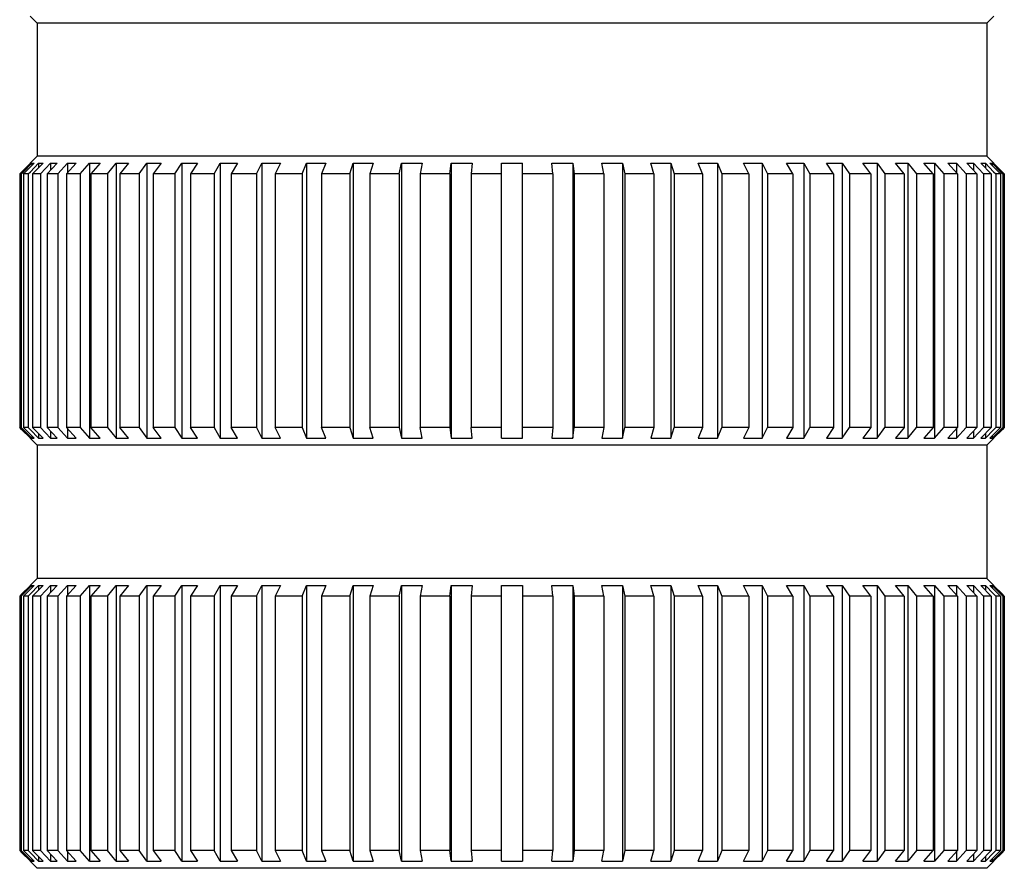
# Model space of a CAD drawing. Header units: millimetres. Extents: x 64 to 504, y 17 to 405.
# Tile 1 of 15: x 107 to 163, y 17 to 65. Entities that reach past the tile are written whole.
import ezdxf

# ---------------------------------------------------------------- set-up
doc = ezdxf.new("R2010")
doc.units = ezdxf.units.MM
doc.header["$LTSCALE"] = 32.67
doc.layers.add('00_COMPONENTS', color=7, linetype='CONTINUOUS')

msp = doc.modelspace()

# ---------------------------------------------------------------- linework, layer by layer
at = {"layer": '00_COMPONENTS', "color": 7}
for p, q in [((107.663, 65.357), (108.063, 64.957)), ((108.063, 64.957), (108.063, 57.457)), ((161.563, 64.957), (108.063, 64.957)), ((161.963, 65.357), (161.563, 64.957)), ((161.563, 64.957), (161.563, 57.457)), ((108.063, 57.457), (107.663, 57.057)), ((161.563, 57.457), (108.063, 57.457)), ((161.563, 57.457), (161.963, 57.057)), ((107.669, 57.057), (107.177, 56.564)), ((107.258, 56.557), (107.755, 57.057)), ((107.881, 57.057), (107.284, 56.457)), ((107.663, 57.057), (107.669, 57.057)), ((107.673, 56.581), (108.138, 57.057)), ((107.755, 57.057), (107.755, 56.931)), ((107.755, 57.057), (107.881, 57.057)), ((108.387, 57.057), (107.8, 56.457)), ((108.138, 57.057), (108.138, 56.802)), ((108.138, 57.057), (108.387, 57.057)), ((108.242, 56.457), (108.812, 57.057)), ((109.183, 57.057), (108.613, 56.457)), ((108.812, 57.057), (108.812, 56.667)), ((108.812, 57.057), (109.183, 57.057)), ((109.224, 56.457), (109.772, 57.057)), ((110.26, 57.057), (109.712, 56.457)), ((109.772, 57.057), (109.772, 56.522)), ((109.772, 57.057), (110.26, 57.057)), ((110.486, 56.457), (111.006, 57.057)), ((111.006, 57.057), (111.006, 41.557)), ((111.006, 57.057), (111.606, 57.057)), ((111.606, 57.057), (111.086, 56.457)), ((112.015, 56.457), (112.501, 57.057)), ((112.501, 57.057), (112.501, 41.557)), ((112.501, 57.057), (113.206, 57.057)), ((113.206, 57.057), (112.72, 56.457)), ((113.794, 56.457), (114.24, 57.057)), ((114.24, 57.057), (114.24, 41.557)), ((114.24, 57.057), (115.043, 57.057)), ((115.043, 57.057), (114.597, 56.457)), ((115.803, 56.457), (116.204, 57.057)), ((116.204, 57.057), (116.204, 41.557)), ((116.204, 57.057), (117.096, 57.057)), ((117.096, 57.057), (116.695, 56.457)), ((118.02, 56.457), (118.373, 57.057)), ((118.373, 57.057), (118.373, 41.557)), ((118.373, 57.057), (119.344, 57.057)), ((119.344, 57.057), (118.991, 56.457)), ((120.421, 56.457), (120.721, 57.057)), ((120.721, 57.057), (120.721, 41.557)), ((120.721, 57.057), (121.761, 57.057)), ((121.761, 57.057), (121.461, 56.457)), ((122.98, 56.457), (123.224, 57.057)), ((123.224, 57.057), (123.224, 41.557)), ((123.224, 57.057), (124.321, 57.057)), ((124.321, 57.057), (124.077, 56.457)), ((125.669, 56.457), (125.854, 57.057)), ((125.854, 57.057), (125.854, 41.557)), ((125.854, 57.057), (126.996, 57.057)), ((126.996, 57.057), (126.81, 56.457)), ((128.458, 56.457), (128.582, 57.057)), ((128.582, 57.057), (128.582, 41.557)), ((128.582, 57.057), (129.756, 57.057)), ((129.756, 57.057), (129.631, 56.457)), ((131.316, 56.457), (131.379, 57.057)), ((131.379, 57.057), (131.379, 41.557)), ((131.379, 57.057), (132.572, 57.057)), ((132.572, 57.057), (132.51, 56.457)), ((134.213, 41.557), (134.213, 57.057)), ((134.213, 57.057), (135.413, 57.057)), ((135.413, 41.557), (135.413, 57.057)), ((137.053, 57.057), (138.247, 57.057)), ((137.116, 56.457), (137.053, 57.057)), ((138.247, 57.057), (138.247, 41.557)), ((138.247, 57.057), (138.309, 56.457)), ((139.869, 57.057), (141.043, 57.057)), ((139.994, 56.457), (139.869, 57.057)), ((141.043, 57.057), (141.043, 41.557)), ((141.043, 57.057), (141.168, 56.457)), ((142.63, 57.057), (143.771, 57.057)), ((142.815, 56.457), (142.63, 57.057)), ((143.771, 57.057), (143.771, 41.557)), ((143.771, 57.057), (143.957, 56.457)), ((145.305, 57.057), (146.401, 57.057)), ((145.549, 56.457), (145.305, 57.057)), ((146.401, 57.057), (146.401, 41.557)), ((146.401, 57.057), (146.645, 56.457)), ((147.865, 57.057), (148.904, 57.057)), ((148.165, 56.457), (147.865, 57.057)), ((148.904, 57.057), (148.904, 41.557)), ((148.904, 57.057), (149.204, 56.457)), ((150.282, 57.057), (151.253, 57.057)), ((150.635, 56.457), (150.282, 57.057)), ((151.253, 57.057), (151.253, 41.557)), ((151.253, 57.057), (151.605, 56.457)), ((152.529, 57.057), (153.421, 57.057)), ((152.931, 56.457), (152.529, 57.057)), ((153.421, 57.057), (153.421, 41.557)), ((153.421, 57.057), (153.823, 56.457)), ((154.583, 57.057), (155.386, 57.057)), ((155.029, 56.457), (154.583, 57.057)), ((155.386, 57.057), (155.386, 41.557)), ((155.386, 57.057), (155.832, 56.457)), ((156.42, 57.057), (157.125, 57.057)), ((156.905, 56.457), (156.42, 57.057)), ((157.125, 57.057), (157.125, 41.557)), ((157.125, 57.057), (157.61, 56.457)), ((158.02, 57.057), (158.62, 57.057)), ((158.539, 56.457), (158.02, 57.057)), ((158.62, 57.057), (158.62, 41.557)), ((158.62, 57.057), (159.139, 56.457)), ((159.365, 57.057), (159.854, 57.057)), ((159.914, 56.457), (159.365, 57.057)), ((159.854, 57.057), (159.854, 56.522)), ((159.854, 57.057), (160.402, 56.457)), ((160.442, 57.057), (160.813, 57.057)), ((161.013, 56.457), (160.442, 57.057)), ((160.813, 57.057), (160.813, 56.667)), ((160.813, 57.057), (161.384, 56.457)), ((161.238, 57.057), (161.488, 57.057)), ((161.825, 56.457), (161.238, 57.057)), ((161.488, 57.057), (161.488, 56.802)), ((161.488, 57.057), (161.953, 56.581)), ((161.745, 57.057), (161.87, 57.057)), ((162.342, 56.457), (161.745, 57.057)), ((161.87, 57.057), (161.87, 56.931)), ((161.87, 57.057), (162.367, 56.557)), ((161.956, 57.057), (161.963, 57.057)), ((162.449, 56.564), (161.956, 57.057)), ((107.177, 56.564), (107.069, 56.457)), ((107.069, 56.457), (107.069, 42.157)), ((107.159, 56.457), (107.069, 56.457)), ((107.159, 56.457), (107.258, 56.557)), ((107.159, 56.457), (107.159, 42.157)), ((107.284, 56.457), (107.284, 42.157)), ((107.551, 56.457), (107.284, 56.457)), ((107.551, 56.457), (107.673, 56.581)), ((107.551, 56.457), (107.551, 42.157)), ((107.8, 56.457), (107.8, 42.157)), ((108.242, 56.457), (107.8, 56.457)), ((108.242, 56.457), (108.242, 42.157)), ((108.613, 56.457), (108.613, 42.157)), ((109.224, 56.457), (108.613, 56.457)), ((109.224, 56.457), (109.224, 42.157)), ((109.712, 56.457), (109.712, 42.157)), ((110.486, 56.457), (109.712, 56.457)), ((110.486, 56.457), (110.486, 42.157)), ((111.086, 56.457), (111.086, 42.157)), ((112.015, 56.457), (111.086, 56.457)), ((112.015, 56.457), (112.015, 42.157)), ((112.72, 56.457), (112.72, 42.157)), ((113.794, 56.457), (112.72, 56.457)), ((113.794, 56.457), (113.794, 42.157)), ((114.597, 56.457), (114.597, 42.157)), ((115.803, 56.457), (114.597, 56.457)), ((115.803, 56.457), (115.803, 42.157)), ((116.695, 56.457), (116.695, 42.157)), ((118.02, 56.457), (116.695, 56.457)), ((118.02, 56.457), (118.02, 42.157)), ((118.991, 56.457), (118.991, 42.157)), ((120.421, 56.457), (118.991, 56.457)), ((120.421, 56.457), (120.421, 42.157)), ((121.461, 56.457), (121.461, 42.157)), ((122.98, 56.457), (121.461, 56.457)), ((122.98, 56.457), (122.98, 42.157)), ((124.077, 56.457), (124.077, 42.157)), ((125.669, 56.457), (124.077, 56.457)), ((125.669, 56.457), (125.669, 42.157)), ((126.81, 56.457), (126.81, 42.157)), ((128.458, 56.457), (126.81, 56.457)), ((128.458, 56.457), (128.458, 42.157)), ((129.631, 56.457), (129.631, 42.157)), ((131.316, 56.457), (129.631, 56.457)), ((131.316, 56.457), (131.316, 42.157)), ((132.51, 56.457), (132.51, 42.157)), ((134.213, 56.457), (132.51, 56.457)), ((137.116, 56.457), (135.413, 56.457)), ((137.116, 56.457), (137.116, 42.157)), ((138.309, 56.457), (138.309, 42.157)), ((139.994, 56.457), (138.309, 56.457)), ((139.994, 56.457), (139.994, 42.157)), ((141.168, 56.457), (141.168, 42.157)), ((142.815, 56.457), (141.168, 56.457)), ((142.815, 56.457), (142.815, 42.157)), ((143.957, 56.457), (143.957, 42.157)), ((145.549, 56.457), (143.957, 56.457)), ((145.549, 56.457), (145.549, 42.157)), ((146.645, 56.457), (146.645, 42.157)), ((148.165, 56.457), (146.645, 56.457)), ((148.165, 56.457), (148.165, 42.157)), ((150.635, 56.457), (149.204, 56.457)), ((149.204, 56.457), (149.204, 42.157)), ((150.635, 56.457), (150.635, 42.157)), ((152.931, 56.457), (151.605, 56.457)), ((151.605, 56.457), (151.605, 42.157)), ((152.931, 56.457), (152.931, 42.157)), ((155.029, 56.457), (153.823, 56.457)), ((153.823, 56.457), (153.823, 42.157)), ((155.029, 56.457), (155.029, 42.157)), ((156.905, 56.457), (155.832, 56.457)), ((155.832, 56.457), (155.832, 42.157)), ((156.905, 56.457), (156.905, 42.157)), ((158.539, 56.457), (157.61, 56.457)), ((157.61, 56.457), (157.61, 42.157)), ((158.539, 56.457), (158.539, 42.157)), ((159.914, 56.457), (159.139, 56.457)), ((159.139, 56.457), (159.139, 42.157)), ((159.914, 56.457), (159.914, 42.157)), ((161.013, 56.457), (160.402, 56.457)), ((160.402, 56.457), (160.402, 42.157)), ((161.013, 56.457), (161.013, 42.157)), ((161.825, 56.457), (161.384, 56.457)), ((161.384, 56.457), (161.384, 42.157)), ((161.825, 56.457), (161.825, 42.157)), ((161.953, 56.581), (162.075, 56.457)), ((162.342, 56.457), (162.075, 56.457)), ((162.075, 56.457), (162.075, 42.157)), ((162.342, 56.457), (162.342, 42.157)), ((162.367, 56.557), (162.467, 56.457)), ((162.556, 56.457), (162.449, 56.564)), ((162.556, 56.457), (162.467, 56.457)), ((162.467, 56.457), (162.467, 42.157)), ((162.556, 56.457), (162.556, 42.157)), ((107.177, 42.049), (107.069, 42.157)), ((107.159, 42.157), (107.069, 42.157)), ((107.159, 42.157), (107.258, 42.056)), ((107.669, 41.557), (107.177, 42.049)), ((107.258, 42.056), (107.755, 41.557)), ((107.551, 42.157), (107.284, 42.157)), ((107.881, 41.557), (107.284, 42.157)), ((107.551, 42.157), (107.673, 42.032)), ((107.673, 42.032), (108.138, 41.557)), ((107.755, 41.683), (107.755, 41.557)), ((108.242, 42.157), (107.8, 42.157)), ((108.387, 41.557), (107.8, 42.157)), ((108.138, 41.812), (108.138, 41.557)), ((108.242, 42.157), (108.812, 41.557)), ((109.224, 42.157), (108.613, 42.157)), ((109.183, 41.557), (108.613, 42.157)), ((108.812, 41.946), (108.812, 41.557)), ((109.224, 42.157), (109.772, 41.557)), ((110.486, 42.157), (109.712, 42.157)), ((110.26, 41.557), (109.712, 42.157)), ((109.772, 42.091), (109.772, 41.557)), ((110.486, 42.157), (111.006, 41.557)), ((112.015, 42.157), (111.086, 42.157)), ((111.606, 41.557), (111.086, 42.157)), ((112.015, 42.157), (112.501, 41.557)), ((113.794, 42.157), (112.72, 42.157)), ((113.206, 41.557), (112.72, 42.157)), ((113.794, 42.157), (114.24, 41.557)), ((115.803, 42.157), (114.597, 42.157)), ((115.043, 41.557), (114.597, 42.157)), ((115.803, 42.157), (116.204, 41.557)), ((118.02, 42.157), (116.695, 42.157)), ((117.096, 41.557), (116.695, 42.157)), ((118.02, 42.157), (118.373, 41.557)), ((120.421, 42.157), (118.991, 42.157)), ((119.344, 41.557), (118.991, 42.157)), ((120.421, 42.157), (120.721, 41.557)), ((122.98, 42.157), (121.461, 42.157)), ((121.761, 41.557), (121.461, 42.157)), ((122.98, 42.157), (123.224, 41.557)), ((125.669, 42.157), (124.077, 42.157)), ((124.321, 41.557), (124.077, 42.157)), ((125.669, 42.157), (125.854, 41.557)), ((128.458, 42.157), (126.81, 42.157)), ((126.996, 41.557), (126.81, 42.157)), ((128.458, 42.157), (128.582, 41.557)), ((131.316, 42.157), (129.631, 42.157)), ((129.756, 41.557), (129.631, 42.157)), ((131.316, 42.157), (131.379, 41.557)), ((134.213, 42.157), (132.51, 42.157)), ((132.572, 41.557), (132.51, 42.157)), ((137.116, 42.157), (135.413, 42.157)), ((137.116, 42.157), (137.053, 41.557)), ((138.247, 41.557), (138.309, 42.157)), ((139.994, 42.157), (138.309, 42.157)), ((139.994, 42.157), (139.869, 41.557)), ((141.043, 41.557), (141.168, 42.157)), ((142.815, 42.157), (141.168, 42.157)), ((142.815, 42.157), (142.63, 41.557)), ((143.771, 41.557), (143.957, 42.157)), ((145.549, 42.157), (143.957, 42.157)), ((145.549, 42.157), (145.305, 41.557)), ((146.401, 41.557), (146.645, 42.157)), ((148.165, 42.157), (146.645, 42.157)), ((148.165, 42.157), (147.865, 41.557)), ((148.904, 41.557), (149.204, 42.157)), ((150.635, 42.157), (149.204, 42.157)), ((150.635, 42.157), (150.282, 41.557)), ((151.253, 41.557), (151.605, 42.157)), ((152.931, 42.157), (151.605, 42.157)), ((152.931, 42.157), (152.529, 41.557)), ((153.421, 41.557), (153.823, 42.157)), ((155.029, 42.157), (153.823, 42.157)), ((155.029, 42.157), (154.583, 41.557)), ((155.386, 41.557), (155.832, 42.157)), ((156.905, 42.157), (155.832, 42.157)), ((156.905, 42.157), (156.42, 41.557)), ((157.125, 41.557), (157.61, 42.157)), ((158.539, 42.157), (157.61, 42.157)), ((158.539, 42.157), (158.02, 41.557)), ((158.62, 41.557), (159.139, 42.157)), ((159.914, 42.157), (159.139, 42.157)), ((159.914, 42.157), (159.365, 41.557)), ((159.854, 41.557), (160.402, 42.157)), ((159.854, 42.091), (159.854, 41.557)), ((161.013, 42.157), (160.402, 42.157)), ((161.013, 42.157), (160.442, 41.557)), ((160.813, 41.557), (161.384, 42.157)), ((160.813, 41.946), (160.813, 41.557)), ((161.825, 42.157), (161.238, 41.557)), ((161.825, 42.157), (161.384, 42.157)), ((161.488, 41.557), (161.953, 42.032)), ((161.488, 41.812), (161.488, 41.557)), ((162.342, 42.157), (161.745, 41.557)), ((161.87, 41.557), (162.367, 42.056)), ((161.87, 41.683), (161.87, 41.557)), ((161.953, 42.032), (162.075, 42.157)), ((162.449, 42.049), (161.956, 41.557)), ((162.342, 42.157), (162.075, 42.157)), ((162.367, 42.056), (162.467, 42.157)), ((162.556, 42.157), (162.449, 42.049)), ((162.556, 42.157), (162.467, 42.157)), ((107.663, 41.557), (108.063, 41.157)), ((107.663, 41.557), (107.669, 41.557)), ((107.755, 41.557), (107.881, 41.557)), ((108.063, 41.157), (108.063, 33.657)), ((161.563, 41.157), (108.063, 41.157)), ((108.138, 41.557), (108.387, 41.557)), ((108.812, 41.557), (109.183, 41.557)), ((109.772, 41.557), (110.26, 41.557)), ((111.006, 41.557), (111.606, 41.557)), ((112.501, 41.557), (113.206, 41.557)), ((114.24, 41.557), (115.043, 41.557)), ((116.204, 41.557), (117.096, 41.557)), ((118.373, 41.557), (119.344, 41.557)), ((120.721, 41.557), (121.761, 41.557)), ((123.224, 41.557), (124.321, 41.557)), ((125.854, 41.557), (126.996, 41.557)), ((128.582, 41.557), (129.756, 41.557)), ((131.379, 41.557), (132.572, 41.557)), ((134.213, 41.557), (135.413, 41.557)), ((137.053, 41.557), (138.247, 41.557)), ((139.869, 41.557), (141.043, 41.557)), ((142.63, 41.557), (143.771, 41.557)), ((145.305, 41.557), (146.401, 41.557)), ((147.865, 41.557), (148.904, 41.557)), ((150.282, 41.557), (151.253, 41.557)), ((152.529, 41.557), (153.421, 41.557)), ((154.583, 41.557), (155.386, 41.557)), ((156.42, 41.557), (157.125, 41.557)), ((158.02, 41.557), (158.62, 41.557)), ((159.365, 41.557), (159.854, 41.557)), ((160.442, 41.557), (160.813, 41.557)), ((161.238, 41.557), (161.488, 41.557)), ((161.963, 41.557), (161.563, 41.157)), ((161.563, 41.157), (161.563, 33.657)), ((161.745, 41.557), (161.87, 41.557)), ((161.956, 41.557), (161.963, 41.557)), ((108.063, 33.657), (107.663, 33.257)), ((161.563, 33.657), (108.063, 33.657)), ((161.563, 33.657), (161.963, 33.257)), ((107.177, 32.764), (107.069, 32.657)), ((107.159, 32.657), (107.258, 32.757)), ((107.669, 33.257), (107.177, 32.764)), ((107.258, 32.757), (107.755, 33.257)), ((107.881, 33.257), (107.284, 32.657)), ((107.551, 32.657), (107.673, 32.781)), ((107.663, 33.257), (107.669, 33.257)), ((107.673, 32.781), (108.138, 33.257)), ((107.755, 33.257), (107.755, 33.131)), ((107.755, 33.257), (107.881, 33.257)), ((108.387, 33.257), (107.8, 32.657)), ((108.138, 33.257), (108.138, 33.002)), ((108.138, 33.257), (108.387, 33.257)), ((108.242, 32.657), (108.812, 33.257)), ((109.183, 33.257), (108.613, 32.657)), ((108.812, 33.257), (108.812, 32.867)), ((108.812, 33.257), (109.183, 33.257)), ((109.224, 32.657), (109.772, 33.257)), ((110.26, 33.257), (109.712, 32.657)), ((109.772, 33.257), (109.772, 32.722)), ((109.772, 33.257), (110.26, 33.257)), ((110.486, 32.657), (111.006, 33.257)), ((111.006, 33.257), (111.006, 17.707)), ((111.006, 33.257), (111.606, 33.257)), ((111.606, 33.257), (111.086, 32.657)), ((112.015, 32.657), (112.501, 33.257)), ((112.501, 33.257), (112.501, 17.707)), ((112.501, 33.257), (113.206, 33.257)), ((113.206, 33.257), (112.72, 32.657)), ((113.794, 32.657), (114.24, 33.257)), ((114.24, 33.257), (114.24, 17.707)), ((114.24, 33.257), (115.043, 33.257)), ((115.043, 33.257), (114.597, 32.657)), ((115.803, 32.657), (116.204, 33.257)), ((116.204, 33.257), (116.204, 17.707)), ((116.204, 33.257), (117.096, 33.257)), ((117.096, 33.257), (116.695, 32.657)), ((118.02, 32.657), (118.373, 33.257)), ((118.373, 33.257), (118.373, 17.707)), ((118.373, 33.257), (119.344, 33.257)), ((119.344, 33.257), (118.991, 32.657)), ((120.421, 32.657), (120.721, 33.257)), ((120.721, 33.257), (120.721, 17.707)), ((120.721, 33.257), (121.761, 33.257)), ((121.761, 33.257), (121.461, 32.657)), ((122.98, 32.657), (123.224, 33.257)), ((123.224, 33.257), (123.224, 17.707)), ((123.224, 33.257), (124.321, 33.257)), ((124.321, 33.257), (124.077, 32.657)), ((125.669, 32.657), (125.854, 33.257)), ((125.854, 33.257), (126.996, 33.257)), ((125.854, 33.257), (125.854, 17.707)), ((126.996, 33.257), (126.81, 32.657)), ((128.458, 32.657), (128.582, 33.257)), ((128.582, 33.257), (129.756, 33.257)), ((128.582, 33.257), (128.582, 17.707)), ((129.756, 33.257), (129.631, 32.657)), ((131.316, 32.657), (131.379, 33.257)), ((131.379, 33.257), (132.572, 33.257)), ((131.379, 33.257), (131.379, 17.707)), ((132.572, 33.257), (132.51, 32.657)), ((134.213, 33.257), (135.413, 33.257)), ((134.213, 17.707), (134.213, 33.257)), ((135.413, 33.257), (135.413, 17.707)), ((137.053, 33.257), (138.247, 33.257)), ((137.116, 32.657), (137.053, 33.257)), ((138.247, 33.257), (138.247, 17.707)), ((138.247, 33.257), (138.309, 32.657)), ((139.869, 33.257), (141.043, 33.257)), ((139.994, 32.657), (139.869, 33.257)), ((141.043, 33.257), (141.043, 17.707)), ((141.043, 33.257), (141.168, 32.657)), ((142.63, 33.257), (143.771, 33.257)), ((142.815, 32.657), (142.63, 33.257)), ((143.771, 33.257), (143.771, 17.707)), ((143.771, 33.257), (143.957, 32.657)), ((145.305, 33.257), (146.401, 33.257)), ((145.549, 32.657), (145.305, 33.257)), ((146.401, 33.257), (146.401, 17.707)), ((146.401, 33.257), (146.645, 32.657)), ((147.865, 33.257), (148.904, 33.257)), ((148.165, 32.657), (147.865, 33.257)), ((148.904, 33.257), (148.904, 17.707)), ((148.904, 33.257), (149.204, 32.657)), ((150.282, 33.257), (151.253, 33.257)), ((150.635, 32.657), (150.282, 33.257)), ((151.253, 33.257), (151.253, 17.707)), ((151.253, 33.257), (151.605, 32.657)), ((152.529, 33.257), (153.421, 33.257)), ((152.931, 32.657), (152.529, 33.257)), ((153.421, 33.257), (153.421, 17.707)), ((153.421, 33.257), (153.823, 32.657)), ((154.583, 33.257), (155.386, 33.257)), ((155.029, 32.657), (154.583, 33.257)), ((155.386, 33.257), (155.386, 17.707)), ((155.386, 33.257), (155.832, 32.657)), ((156.42, 33.257), (157.125, 33.257)), ((156.905, 32.657), (156.42, 33.257)), ((157.125, 33.257), (157.125, 17.707)), ((157.125, 33.257), (157.61, 32.657)), ((158.02, 33.257), (158.62, 33.257)), ((158.539, 32.657), (158.02, 33.257)), ((158.62, 33.257), (158.62, 17.707)), ((158.62, 33.257), (159.139, 32.657)), ((159.365, 33.257), (159.854, 33.257)), ((159.914, 32.657), (159.365, 33.257)), ((159.854, 33.257), (159.854, 32.722)), ((159.854, 33.257), (160.402, 32.657)), ((160.442, 33.257), (160.813, 33.257)), ((161.013, 32.657), (160.442, 33.257)), ((160.813, 33.257), (160.813, 32.867)), ((160.813, 33.257), (161.384, 32.657)), ((161.238, 33.257), (161.488, 33.257)), ((161.825, 32.657), (161.238, 33.257)), ((161.488, 33.257), (161.488, 33.002)), ((161.488, 33.257), (161.953, 32.781)), ((161.745, 33.257), (161.87, 33.257)), ((162.342, 32.657), (161.745, 33.257)), ((161.87, 33.257), (161.87, 33.131)), ((161.87, 33.257), (162.367, 32.757)), ((161.953, 32.781), (162.075, 32.657)), ((161.956, 33.257), (161.963, 33.257)), ((162.449, 32.764), (161.956, 33.257)), ((162.367, 32.757), (162.467, 32.657)), ((162.556, 32.657), (162.449, 32.764)), ((107.069, 32.657), (107.069, 18.307)), ((107.159, 32.657), (107.069, 32.657)), ((107.159, 32.657), (107.159, 18.307)), ((107.284, 32.657), (107.284, 18.307)), ((107.551, 32.657), (107.284, 32.657)), ((107.551, 32.657), (107.551, 18.307)), ((107.8, 32.657), (107.8, 18.307)), ((108.242, 32.657), (107.8, 32.657)), ((108.242, 32.657), (108.242, 18.307)), ((108.613, 32.657), (108.613, 18.307)), ((109.224, 32.657), (108.613, 32.657)), ((109.224, 32.657), (109.224, 18.307)), ((109.712, 32.657), (109.712, 18.307)), ((110.486, 32.657), (109.712, 32.657)), ((110.486, 32.657), (110.486, 18.307)), ((111.086, 32.657), (111.086, 18.307)), ((112.015, 32.657), (111.086, 32.657)), ((112.015, 32.657), (112.015, 18.307)), ((112.72, 32.657), (112.72, 18.307)), ((113.794, 32.657), (112.72, 32.657)), ((113.794, 32.657), (113.794, 18.307)), ((114.597, 32.657), (114.597, 18.307)), ((115.803, 32.657), (114.597, 32.657)), ((115.803, 32.657), (115.803, 18.307)), ((116.695, 32.657), (116.695, 18.307)), ((118.02, 32.657), (116.695, 32.657)), ((118.02, 32.657), (118.02, 18.307)), ((118.991, 32.657), (118.991, 18.307)), ((120.421, 32.657), (118.991, 32.657)), ((120.421, 32.657), (120.421, 18.307)), ((121.461, 32.657), (121.461, 18.307)), ((122.98, 32.657), (121.461, 32.657)), ((122.98, 32.657), (122.98, 18.307)), ((124.077, 32.657), (124.077, 18.307)), ((125.669, 32.657), (124.077, 32.657)), ((125.669, 32.657), (125.669, 18.307)), ((128.458, 32.657), (126.81, 32.657)), ((126.81, 32.657), (126.81, 18.307)), ((128.458, 32.657), (128.458, 18.307)), ((131.316, 32.657), (129.631, 32.657)), ((129.631, 32.657), (129.631, 18.307)), ((131.316, 32.657), (131.316, 18.307)), ((134.213, 32.657), (132.51, 32.657)), ((132.51, 32.657), (132.51, 18.307)), ((137.116, 32.657), (135.413, 32.657)), ((137.116, 32.657), (137.116, 18.307)), ((139.994, 32.657), (138.309, 32.657)), ((138.309, 32.657), (138.309, 18.307)), ((139.994, 32.657), (139.994, 18.307)), ((142.815, 32.657), (141.168, 32.657)), ((141.168, 32.657), (141.168, 18.307)), ((142.815, 32.657), (142.815, 18.307)), ((145.549, 32.657), (143.957, 32.657)), ((143.957, 32.657), (143.957, 18.307)), ((145.549, 32.657), (145.549, 18.307)), ((148.165, 32.657), (146.645, 32.657)), ((146.645, 32.657), (146.645, 18.307)), ((148.165, 32.657), (148.165, 18.307)), ((150.635, 32.657), (149.204, 32.657)), ((149.204, 32.657), (149.204, 18.307)), ((150.635, 32.657), (150.635, 18.307)), ((152.931, 32.657), (151.605, 32.657)), ((151.605, 32.657), (151.605, 18.307)), ((152.931, 32.657), (152.931, 18.307)), ((155.029, 32.657), (153.823, 32.657)), ((153.823, 32.657), (153.823, 18.307)), ((155.029, 32.657), (155.029, 18.307)), ((156.905, 32.657), (155.832, 32.657)), ((155.832, 32.657), (155.832, 18.307)), ((156.905, 32.657), (156.905, 18.307)), ((158.539, 32.657), (157.61, 32.657)), ((157.61, 32.657), (157.61, 18.307)), ((158.539, 32.657), (158.539, 18.307)), ((159.914, 32.657), (159.139, 32.657)), ((159.139, 32.657), (159.139, 18.307)), ((159.914, 32.657), (159.914, 18.307)), ((161.013, 32.657), (160.402, 32.657)), ((160.402, 32.657), (160.402, 18.307)), ((161.013, 32.657), (161.013, 18.307)), ((161.825, 32.657), (161.384, 32.657)), ((161.384, 32.657), (161.384, 18.307)), ((161.825, 32.657), (161.825, 18.307)), ((162.342, 32.657), (162.075, 32.657)), ((162.075, 32.657), (162.075, 18.307)), ((162.342, 32.657), (162.342, 18.307)), ((162.556, 32.657), (162.467, 32.657)), ((162.467, 32.657), (162.467, 18.307)), ((162.556, 32.657), (162.556, 18.307)), ((107.069, 18.307), (107.177, 18.199)), ((107.159, 18.307), (107.069, 18.307)), ((107.258, 18.206), (107.159, 18.307)), ((107.177, 18.199), (107.669, 17.707)), ((107.755, 17.707), (107.258, 18.206)), ((107.551, 18.307), (107.284, 18.307)), ((107.284, 18.307), (107.881, 17.707)), ((107.673, 18.182), (107.551, 18.307)), ((108.138, 17.707), (107.673, 18.182)), ((107.755, 17.833), (107.755, 17.707)), ((108.242, 18.307), (107.8, 18.307)), ((107.8, 18.307), (108.387, 17.707)), ((108.138, 17.962), (108.138, 17.707)), ((108.812, 17.707), (108.242, 18.307)), ((109.224, 18.307), (108.613, 18.307)), ((108.613, 18.307), (109.183, 17.707)), ((108.812, 18.096), (108.812, 17.707)), ((109.772, 17.707), (109.224, 18.307)), ((110.486, 18.307), (109.712, 18.307)), ((109.712, 18.307), (110.26, 17.707)), ((109.772, 18.241), (109.772, 17.707)), ((111.006, 17.707), (110.486, 18.307)), ((112.015, 18.307), (111.086, 18.307)), ((111.086, 18.307), (111.606, 17.707)), ((112.501, 17.707), (112.015, 18.307)), ((113.794, 18.307), (112.72, 18.307)), ((112.72, 18.307), (113.206, 17.707)), ((114.24, 17.707), (113.794, 18.307)), ((115.803, 18.307), (114.597, 18.307)), ((114.597, 18.307), (115.043, 17.707)), ((116.204, 17.707), (115.803, 18.307)), ((118.02, 18.307), (116.695, 18.307)), ((116.695, 18.307), (117.096, 17.707)), ((118.373, 17.707), (118.02, 18.307)), ((120.421, 18.307), (118.991, 18.307)), ((118.991, 18.307), (119.344, 17.707)), ((120.721, 17.707), (120.421, 18.307)), ((122.98, 18.307), (121.461, 18.307)), ((121.461, 18.307), (121.761, 17.707)), ((123.224, 17.707), (122.98, 18.307)), ((125.669, 18.307), (124.077, 18.307)), ((124.077, 18.307), (124.321, 17.707)), ((125.854, 17.707), (125.669, 18.307)), ((128.458, 18.307), (126.81, 18.307)), ((126.81, 18.307), (126.996, 17.707)), ((128.582, 17.707), (128.458, 18.307)), ((131.316, 18.307), (129.631, 18.307)), ((129.631, 18.307), (129.756, 17.707)), ((131.379, 17.707), (131.316, 18.307)), ((134.213, 18.307), (132.51, 18.307)), ((132.51, 18.307), (132.572, 17.707)), ((137.116, 18.307), (135.413, 18.307)), ((137.053, 17.707), (137.116, 18.307)), ((138.309, 18.307), (138.247, 17.707)), ((139.994, 18.307), (138.309, 18.307)), ((139.869, 17.707), (139.994, 18.307)), ((141.168, 18.307), (141.043, 17.707)), ((142.815, 18.307), (141.168, 18.307)), ((142.63, 17.707), (142.815, 18.307)), ((143.957, 18.307), (143.771, 17.707)), ((145.549, 18.307), (143.957, 18.307)), ((145.305, 17.707), (145.549, 18.307)), ((146.645, 18.307), (146.401, 17.707)), ((148.165, 18.307), (146.645, 18.307)), ((147.865, 17.707), (148.165, 18.307)), ((149.204, 18.307), (148.904, 17.707)), ((150.635, 18.307), (149.204, 18.307)), ((150.282, 17.707), (150.635, 18.307)), ((151.605, 18.307), (151.253, 17.707)), ((152.931, 18.307), (151.605, 18.307)), ((152.529, 17.707), (152.931, 18.307)), ((153.823, 18.307), (153.421, 17.707)), ((155.029, 18.307), (153.823, 18.307)), ((154.583, 17.707), (155.029, 18.307)), ((155.832, 18.307), (155.386, 17.707)), ((156.905, 18.307), (155.832, 18.307)), ((156.42, 17.707), (156.905, 18.307)), ((157.61, 18.307), (157.125, 17.707)), ((158.539, 18.307), (157.61, 18.307)), ((158.02, 17.707), (158.539, 18.307)), ((159.139, 18.307), (158.62, 17.707)), ((159.914, 18.307), (159.139, 18.307)), ((159.365, 17.707), (159.914, 18.307)), ((160.402, 18.307), (159.854, 17.707)), ((159.854, 18.241), (159.854, 17.707)), ((161.013, 18.307), (160.402, 18.307)), ((160.442, 17.707), (161.013, 18.307)), ((161.384, 18.307), (160.813, 17.707)), ((160.813, 18.096), (160.813, 17.707)), ((161.238, 17.707), (161.825, 18.307)), ((161.825, 18.307), (161.384, 18.307)), ((161.953, 18.182), (161.488, 17.707)), ((161.488, 17.962), (161.488, 17.707)), ((161.745, 17.707), (162.342, 18.307)), ((162.367, 18.206), (161.87, 17.707)), ((161.87, 17.833), (161.87, 17.707)), ((162.075, 18.307), (161.953, 18.182)), ((161.956, 17.707), (162.449, 18.199)), ((162.342, 18.307), (162.075, 18.307)), ((162.467, 18.307), (162.367, 18.206)), ((162.449, 18.199), (162.556, 18.307)), ((162.556, 18.307), (162.467, 18.307)), ((108.063, 17.307), (107.663, 17.707)), ((107.663, 17.707), (107.669, 17.707)), ((107.755, 17.707), (107.881, 17.707)), ((161.563, 17.307), (108.063, 17.307)), ((108.138, 17.707), (108.387, 17.707)), ((108.812, 17.707), (109.183, 17.707)), ((109.772, 17.707), (110.26, 17.707)), ((111.006, 17.707), (111.606, 17.707)), ((112.501, 17.707), (113.206, 17.707)), ((114.24, 17.707), (115.043, 17.707)), ((116.204, 17.707), (117.096, 17.707)), ((118.373, 17.707), (119.344, 17.707)), ((120.721, 17.707), (121.761, 17.707)), ((123.224, 17.707), (124.321, 17.707)), ((125.854, 17.707), (126.996, 17.707)), ((128.582, 17.707), (129.756, 17.707)), ((131.379, 17.707), (132.572, 17.707)), ((134.213, 17.707), (135.413, 17.707)), ((137.053, 17.707), (138.247, 17.707)), ((139.869, 17.707), (141.043, 17.707)), ((142.63, 17.707), (143.771, 17.707)), ((145.305, 17.707), (146.401, 17.707)), ((147.865, 17.707), (148.904, 17.707)), ((150.282, 17.707), (151.253, 17.707)), ((152.529, 17.707), (153.421, 17.707)), ((154.583, 17.707), (155.386, 17.707)), ((156.42, 17.707), (157.125, 17.707)), ((158.02, 17.707), (158.62, 17.707)), ((159.365, 17.707), (159.854, 17.707)), ((160.442, 17.707), (160.813, 17.707)), ((161.238, 17.707), (161.488, 17.707)), ((161.563, 17.307), (161.963, 17.707)), ((161.745, 17.707), (161.87, 17.707)), ((161.956, 17.707), (161.963, 17.707))]:
    msp.add_line(p, q, dxfattribs=at)

doc.saveas('drawing.dxf')
